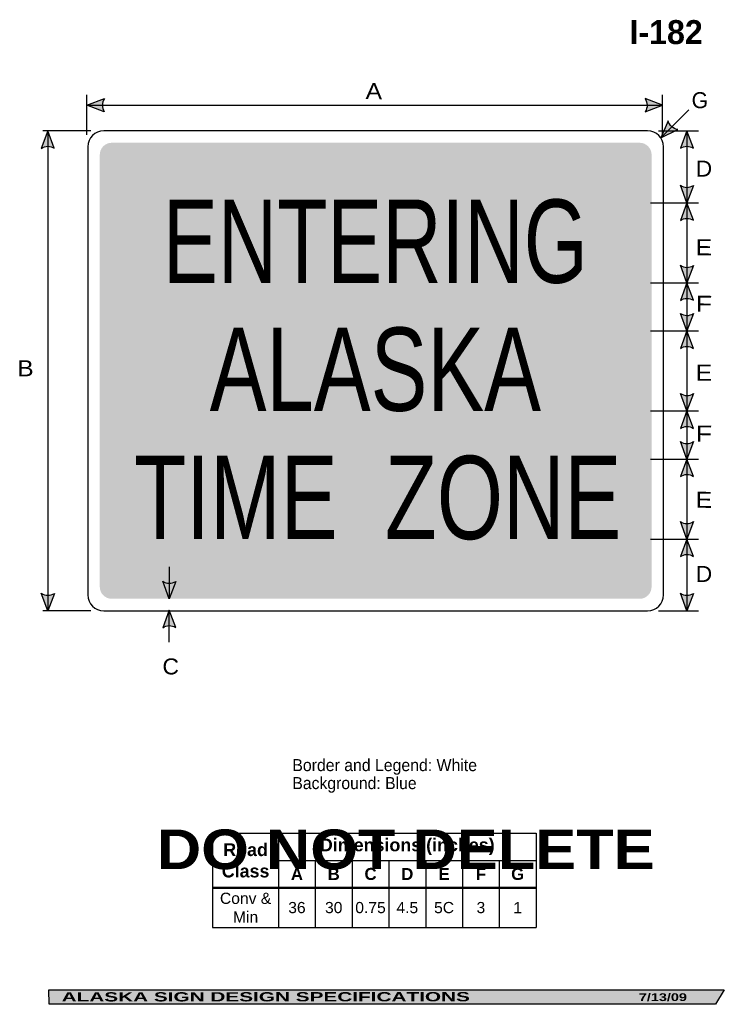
# Model space of a CAD drawing. Header units: feet. Extents: x 1.9 to 45.9, y 0.2 to 61.7.
import ezdxf
from ezdxf.enums import TextEntityAlignment as Align

# ---------------------------------------------------------------- set-up
doc = ezdxf.new("R2010")
doc.units = ezdxf.units.FT
doc.header["$MEASUREMENT"] = 0
doc.layers.add('Sign', color=7, linetype='Continuous')
doc.styles.add('ARIAL', font='arial.ttf')
doc.styles.add('ARIAL B', font='arialbd.ttf')
doc.styles.add('ARIAL BLACK B', font='ariblk.ttf')
doc.styles.add('ARIAL BLACK BI', font='ariblk.ttf')
doc.styles.add('FHWA SERIES C2000EX', font='txt')

# ---------------------------------------------------------------- blocks, each defined once
blk = doc.blocks.new('*T2')
at = {"color": 0, "linetype": 'ByBlock', "lineweight": -2, "transparency": 16777216}
for p, q in [((0, 0), (20.21907805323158, 0)), ((0, 0), (0, -5.899999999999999)), ((4.119078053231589, 0), (4.119078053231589, -3.377499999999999)), ((20.21907805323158, 0), (20.21907805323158, -5.899999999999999)), ((4.119078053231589, -1.699999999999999), (20.21907805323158, -1.699999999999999)), ((6.41907805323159, -1.699999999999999), (6.41907805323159, -3.377499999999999)), ((8.719078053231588, -1.699999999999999), (8.719078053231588, -3.377499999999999)), ((11.01907805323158, -1.699999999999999), (11.01907805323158, -3.377499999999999)), ((13.31907805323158, -1.699999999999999), (13.31907805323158, -3.377499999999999)), ((15.61907805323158, -1.699999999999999), (15.61907805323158, -3.377499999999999)), ((17.91907805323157, -1.699999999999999), (17.91907805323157, -3.377499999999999)), ((0, -3.377499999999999), (20.21907805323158, -3.377499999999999)), ((0, -3.422499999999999), (20.21907805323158, -3.422499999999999)), ((4.119078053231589, -3.422499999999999), (4.119078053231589, -5.899999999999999)), ((6.41907805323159, -3.422499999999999), (6.41907805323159, -5.899999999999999)), ((8.719078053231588, -3.422499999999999), (8.719078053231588, -5.899999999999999)), ((11.01907805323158, -3.422499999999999), (11.01907805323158, -5.899999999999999)), ((13.31907805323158, -3.422499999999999), (13.31907805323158, -5.899999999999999)), ((15.61907805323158, -3.422499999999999), (15.61907805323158, -5.899999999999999)), ((17.91907805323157, -3.422499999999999), (17.91907805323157, -5.899999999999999)), ((0, -5.899999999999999), (20.21907805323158, -5.899999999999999))]:
    blk.add_line(p, q, dxfattribs=at)
at = {"color": 18, "transparency": 16777216, "attachment_point": 5}
for s, insert, char_height, width, style in [('Road Class', (2.059539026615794, -1.699999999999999), 0.8, 3.999078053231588, 'ARIAL B'), ('Dimensions (inches)', (12.16907805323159, -0.8500000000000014), 0.8, 15.97999999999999, 'ARIAL B'), ('A', (5.269078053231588, -2.55), 0.75, 2.179999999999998, 'ARIAL B'), ('B', (7.569078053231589, -2.55), 0.75, 2.179999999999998, 'ARIAL B'), ('C', (9.869078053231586, -2.55), 0.75, 2.179999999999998, 'ARIAL B'), ('D', (12.16907805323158, -2.55), 0.75, 2.179999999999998, 'ARIAL B'), ('E', (14.46907805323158, -2.55), 0.75, 2.179999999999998, 'ARIAL B'), ('F', (16.76907805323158, -2.55), 0.75, 2.179999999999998, 'ARIAL B'), ('G', (19.06907805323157, -2.55), 0.75, 2.179999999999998, 'ARIAL B'), ('Conv & Min', (2.059539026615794, -4.649999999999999), 0.7, 3.999078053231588, 'ARIAL'), ('36', (5.269078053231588, -4.649999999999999), 0.7, 2.179999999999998, 'ARIAL'), ('30', (7.569078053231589, -4.649999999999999), 0.7, 2.179999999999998, 'ARIAL'), ('0.75', (9.869078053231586, -4.649999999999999), 0.7, 2.179999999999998, 'ARIAL'), ('4.5', (12.16907805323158, -4.649999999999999), 0.7, 2.179999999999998, 'ARIAL'), ('5C', (14.46907805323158, -4.649999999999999), 0.7, 2.179999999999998, 'ARIAL'), ('3', (16.76907805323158, -4.649999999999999), 0.7, 2.179999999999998, 'ARIAL'), ('1', (19.06907805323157, -4.649999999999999), 0.7, 2.179999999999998, 'ARIAL')]:
    blk.add_mtext(s, dxfattribs=dict(at, insert=insert, char_height=char_height, width=width, style=style))

msp = doc.modelspace()

# ---------------------------------------------------------------- hatches: boundary and pattern name
h = msp.add_hatch(color=256)
h.dxf.hatch_style = 1
edge = h.paths.add_edge_path()
edge.add_line((7.157547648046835, 55.95167381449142), (6.069025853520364, 56.36313841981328))
edge.add_line((6.069025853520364, 56.36313841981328), (7.167580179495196, 56.76958495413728))
edge.add_arc((7.764511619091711, 56.35324586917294), 0.7277811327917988, 145.1055563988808, 213.4889293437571)
h = msp.add_hatch(color=256)
h.dxf.hatch_style = 1
edge = h.paths.add_edge_path()
edge.add_line((40.97390458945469, 55.95167381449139), (42.06242638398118, 56.36313841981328))
edge.add_line((42.06242638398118, 56.36313841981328), (40.96387205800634, 56.76958495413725))
edge.add_arc((40.36694061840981, 56.35324586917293), 0.7277811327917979, -33.4889293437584, 34.894443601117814, ccw=False)
h = msp.add_hatch(color=256)
h.dxf.hatch_style = 1
edge = h.paths.add_edge_path()
edge.add_line((42.40533839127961, 55.38896029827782), (41.95480737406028, 54.31601825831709))
edge.add_line((41.95480737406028, 54.31601825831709), (43.00568736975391, 54.83338817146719))
edge.add_arc((43.11439026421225, 55.55300547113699), 0.7277811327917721, 193.0266678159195, 261.41004076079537, ccw=False)
h = msp.add_hatch(color=256)
h.dxf.hatch_style = 1
edge = h.paths.add_edge_path()
edge.add_line((4.033136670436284, 53.66416631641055), (3.622759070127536, 54.75309838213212))
edge.add_line((3.622759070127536, 54.75309838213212), (3.215215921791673, 53.65495040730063))
edge.add_arc((3.630958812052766, 53.05760358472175), 0.7277811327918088, 56.45386549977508, 124.83723844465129, ccw=False)
h = msp.add_hatch(color=256)
h.dxf.hatch_style = 1
edge = h.paths.add_edge_path()
edge.add_line((43.99310503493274, 53.67019632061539), (43.582727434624, 54.75912838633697))
edge.add_line((43.582727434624, 54.75912838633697), (43.17518428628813, 53.66098041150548))
edge.add_arc((43.59092717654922, 53.0636335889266), 0.7277811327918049, 56.453865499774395, 124.8372384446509, ccw=False)
h = msp.add_hatch(color=256)
h.dxf.hatch_style = 1
edge = h.paths.add_edge_path()
edge.add_line((43.99310503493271, 51.34119767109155), (43.58272743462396, 50.25226560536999))
edge.add_line((43.58272743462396, 50.25226560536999), (43.17518428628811, 51.3504135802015))
edge.add_arc((43.59092717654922, 51.94776040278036), 0.7277811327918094, 235.1627615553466, 303.5461345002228)
h = msp.add_hatch(color=256)
h.dxf.hatch_style = 1
edge = h.paths.add_edge_path()
edge.add_line((43.99310503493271, 49.16333353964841), (43.58272743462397, 50.25226560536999))
edge.add_line((43.58272743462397, 50.25226560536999), (43.17518428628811, 49.15411763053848))
edge.add_arc((43.59092717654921, 48.55677080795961), 0.7277811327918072, 56.4538654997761, 124.83723844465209, ccw=False)
h = msp.add_hatch(color=256)
h.dxf.hatch_style = 1
edge = h.paths.add_edge_path()
edge.add_line((43.9931050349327, 46.33989559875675), (43.58272743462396, 45.25096353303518))
edge.add_line((43.58272743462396, 45.25096353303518), (43.17518428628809, 46.34911150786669))
edge.add_arc((43.5909271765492, 46.94645833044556), 0.7277811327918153, 235.162761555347, 303.5461345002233)
h = msp.add_hatch(color=256)
h.dxf.hatch_style = 1
edge = h.paths.add_edge_path()
edge.add_line((43.9931050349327, 44.16203146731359), (43.58272743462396, 45.25096353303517))
edge.add_line((43.58272743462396, 45.25096353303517), (43.1751842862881, 44.15281555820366))
edge.add_arc((43.59092717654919, 43.5554687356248), 0.7277811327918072, 56.4538654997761, 124.83723844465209, ccw=False)
h = msp.add_hatch(color=256)
h.dxf.hatch_style = 1
edge = h.paths.add_edge_path()
edge.add_line((43.9931050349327, 43.33729143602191), (43.58272743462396, 42.24835937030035))
edge.add_line((43.58272743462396, 42.24835937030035), (43.1751842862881, 43.34650734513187))
edge.add_arc((43.59092717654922, 43.94385416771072), 0.7277811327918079, 235.1627615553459, 303.5461345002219)
h = msp.add_hatch(color=256)
h.dxf.hatch_style = 1
edge = h.paths.add_edge_path()
edge.add_line((43.9931050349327, 41.15942730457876), (43.58272743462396, 42.24835937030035))
edge.add_line((43.58272743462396, 42.24835937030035), (43.1751842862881, 41.15021139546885))
edge.add_arc((43.59092717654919, 40.55286457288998), 0.7277811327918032, 56.45386549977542, 124.83723844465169, ccw=False)
h = msp.add_hatch(color=256)
h.dxf.hatch_style = 1
edge = h.paths.add_edge_path()
edge.add_line((43.99310503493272, 38.33533832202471), (43.58272743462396, 37.24640625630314))
edge.add_line((43.58272743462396, 37.24640625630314), (43.17518428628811, 38.34455423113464))
edge.add_arc((43.59092717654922, 38.94190105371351), 0.7277811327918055, 235.1627615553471, 303.5461345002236)
h = msp.add_hatch(color=256)
h.dxf.hatch_style = 1
edge = h.paths.add_edge_path()
edge.add_line((43.99310503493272, 36.15747419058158), (43.58272743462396, 37.24640625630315))
edge.add_line((43.58272743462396, 37.24640625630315), (43.17518428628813, 36.14825828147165))
edge.add_arc((43.59092717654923, 35.55091145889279), 0.7277811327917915, 56.45386549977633, 124.83723844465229, ccw=False)
h = msp.add_hatch(color=256)
h.dxf.hatch_style = 1
edge = h.paths.add_edge_path()
edge.add_line((43.99310503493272, 35.33273416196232), (43.58272743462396, 34.24380209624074))
edge.add_line((43.58272743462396, 34.24380209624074), (43.17518428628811, 35.34195007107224))
edge.add_arc((43.59092717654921, 35.93929689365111), 0.7277811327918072, 235.1627615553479, 303.5461345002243)
h = msp.add_hatch(color=256)
h.dxf.hatch_style = 1
edge = h.paths.add_edge_path()
edge.add_line((43.9931050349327, 33.15487003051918), (43.58272743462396, 34.24380209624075))
edge.add_line((43.58272743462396, 34.24380209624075), (43.17518428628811, 33.14565412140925))
edge.add_arc((43.59092717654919, 32.54830729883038), 0.7277811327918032, 56.4538654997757, 124.83723844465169, ccw=False)
h = msp.add_hatch(color=256)
h.dxf.hatch_style = 1
edge = h.paths.add_edge_path()
edge.add_line((43.99309232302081, 30.33273417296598), (43.58271472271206, 29.24380210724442))
edge.add_line((43.58271472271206, 29.24380210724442), (43.17517157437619, 30.34195008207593))
edge.add_arc((43.59091446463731, 30.9392969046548), 0.7277811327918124, 235.1627615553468, 303.546134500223)
h = msp.add_hatch(color=256)
h.dxf.hatch_style = 1
edge = h.paths.add_edge_path()
edge.add_line((43.99309863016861, 28.15488703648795), (43.58272102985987, 29.24381910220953))
edge.add_line((43.58272102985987, 29.24381910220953), (43.175177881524, 28.14567112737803))
edge.add_arc((43.5909207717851, 27.54832430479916), 0.7277811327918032, 56.45386549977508, 124.83723844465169, ccw=False)
at = {"true_color": 0xffffff}
h = msp.add_hatch(color=7, dxfattribs=at)
h.dxf.hatch_style = 1
edge = h.paths.add_edge_path()
edge.add_line((11.6282615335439, 26.5976512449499), (11.21788393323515, 25.50871917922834))
edge.add_line((11.21788393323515, 25.50871917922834), (10.81034078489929, 26.60686715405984))
edge.add_arc((11.2260836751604, 27.20421397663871), 0.7277811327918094, 235.1627615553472, 303.5461345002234)
h = msp.add_hatch(color=256)
h.dxf.hatch_style = 1
edge = h.paths.add_edge_path()
edge.add_line((4.034099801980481, 25.84806045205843), (3.623722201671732, 24.75912838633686))
edge.add_line((3.623722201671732, 24.75912838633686), (3.216179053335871, 25.85727636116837))
edge.add_arc((3.631921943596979, 26.45462318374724), 0.7277811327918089, 235.1627615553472, 303.5461345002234)
h = msp.add_hatch(color=256)
h.dxf.hatch_style = 1
edge = h.paths.add_edge_path()
edge.add_line((43.99310503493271, 25.84806045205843), (43.58272743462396, 24.75912838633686))
edge.add_line((43.58272743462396, 24.75912838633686), (43.17518428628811, 25.85727636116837))
edge.add_arc((43.59092717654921, 26.45462318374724), 0.7277811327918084, 235.1627615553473, 303.5461345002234)
h = msp.add_hatch(color=256)
h.dxf.hatch_style = 1
edge = h.paths.add_edge_path()
edge.add_line((11.62731140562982, 23.71407512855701), (11.21693380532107, 24.80300719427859))
edge.add_line((11.21693380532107, 24.80300719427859), (10.80939065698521, 23.70485921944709))
edge.add_arc((11.2251335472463, 23.10751239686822), 0.7277811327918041, 56.453865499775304, 124.8372384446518, ccw=False)
at = {"layer": 'Sign', "true_color": 0x0000e3}
h = msp.add_hatch(color=172, dxfattribs=at)
edge = h.paths.add_edge_path(flags=0)
edge.add_spline(control_points=[(7.624302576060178, 54.00912838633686), (7.624302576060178, 54.00912838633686), (40.62430257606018, 54.00912838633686), (40.62430257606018, 54.00912838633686), (41.03823884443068, 54.00912838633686), (41.37430257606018, 53.67306465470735), (41.37430257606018, 53.25912838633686), (41.37430257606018, 53.25912838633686), (41.37430257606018, 26.25912838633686), (41.37430257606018, 26.25912838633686), (41.37430257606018, 25.84519211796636), (41.03823884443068, 25.50912838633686), (40.62430257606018, 25.50912838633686), (40.62430257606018, 25.50912838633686), (7.624302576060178, 25.50912838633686), (7.624302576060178, 25.50912838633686), (7.210366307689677, 25.50912838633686), (6.874302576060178, 25.84519211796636), (6.874302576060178, 26.25912838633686), (6.874302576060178, 26.25912838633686), (6.874302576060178, 53.25912838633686), (6.874302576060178, 53.25912838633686), (6.874302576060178, 53.67306465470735), (7.210366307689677, 54.00912838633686), (7.624302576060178, 54.00912838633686)], knot_values=[0, 0, 0, 0, 1, 1, 1, 2, 2, 2, 3, 3, 3, 4, 4, 4, 5, 5, 5, 6, 6, 6, 7, 7, 7, 8, 8, 8, 8], degree=3, periodic=0)
at = {"layer": 'Sign', "true_color": 0x000000}
msp.add_hatch(color=18, dxfattribs=at).paths.add_polyline_path([(3.699686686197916, 1.066867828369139), (45.92097727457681, 1.066867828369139), (45.37503178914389, 0.1671574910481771), (3.701084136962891, 0.1671574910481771)], flags=0)

# ---------------------------------------------------------------- linework, layer by layer
for p, q in [((13.9312762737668, 10.85828053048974), (34.15035432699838, 10.85828053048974)), ((13.9312762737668, 7.486882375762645), (34.15035432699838, 7.486882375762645)), ((13.9312762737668, 7.428743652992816), (34.15035432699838, 7.428743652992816))]:
    msp.add_line(p, q)
for points in [[(7.157547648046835, 55.95167381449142), (6.069025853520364, 56.36313841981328), (7.167580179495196, 56.76958495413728, 0.307560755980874), (7.157547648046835, 55.95167381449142, 4.141293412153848)], [(40.97390458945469, 55.95167381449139), (42.06242638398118, 56.36313841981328), (40.96387205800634, 56.76958495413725, -0.307560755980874), (40.97390458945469, 55.95167381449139, -4.141293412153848)], [(42.40533839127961, 55.38896029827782), (41.95480737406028, 54.31601825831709), (43.00568736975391, 54.83338817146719, -0.307560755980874), (42.40533839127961, 55.38896029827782, -4.141293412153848)], [(4.033136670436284, 53.66416631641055), (3.622759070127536, 54.75309838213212), (3.215215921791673, 53.65495040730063, -0.307560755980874), (4.033136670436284, 53.66416631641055, -4.141293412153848)], [(43.99310503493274, 53.67019632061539), (43.582727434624, 54.75912838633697), (43.17518428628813, 53.66098041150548, -0.307560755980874), (43.99310503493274, 53.67019632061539, -4.141293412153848)], [(43.99310503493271, 51.34119767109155), (43.58272743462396, 50.25226560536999), (43.17518428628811, 51.3504135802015, 0.307560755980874), (43.99310503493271, 51.34119767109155, 4.141293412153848)], [(43.99310503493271, 49.16333353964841), (43.58272743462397, 50.25226560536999), (43.17518428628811, 49.15411763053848, -0.307560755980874), (43.99310503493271, 49.16333353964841, -4.141293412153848)], [(43.9931050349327, 46.33989559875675), (43.58272743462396, 45.25096353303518), (43.17518428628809, 46.34911150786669, 0.307560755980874), (43.9931050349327, 46.33989559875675, 4.141293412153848)], [(43.9931050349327, 44.16203146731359), (43.58272743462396, 45.25096353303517), (43.1751842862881, 44.15281555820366, -0.307560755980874), (43.9931050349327, 44.16203146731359, -4.141293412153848)], [(43.9931050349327, 43.33729143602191), (43.58272743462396, 42.24835937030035), (43.1751842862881, 43.34650734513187, 0.307560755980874), (43.9931050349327, 43.33729143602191, 4.141293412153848)], [(43.9931050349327, 41.15942730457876), (43.58272743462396, 42.24835937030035), (43.1751842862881, 41.15021139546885, -0.307560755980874), (43.9931050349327, 41.15942730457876, -4.141293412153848)], [(43.99310503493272, 38.33533832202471), (43.58272743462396, 37.24640625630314), (43.17518428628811, 38.34455423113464, 0.307560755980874), (43.99310503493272, 38.33533832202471, 4.141293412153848)], [(43.99310503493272, 36.15747419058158), (43.58272743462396, 37.24640625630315), (43.17518428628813, 36.14825828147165, -0.307560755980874), (43.99310503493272, 36.15747419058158, -4.141293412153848)], [(43.99310503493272, 35.33273416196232), (43.58272743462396, 34.24380209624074), (43.17518428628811, 35.34195007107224, 0.307560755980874), (43.99310503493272, 35.33273416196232, 4.141293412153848)], [(43.9931050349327, 33.15487003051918), (43.58272743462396, 34.24380209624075), (43.17518428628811, 33.14565412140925, -0.307560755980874), (43.9931050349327, 33.15487003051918, -4.141293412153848)], [(43.99309232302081, 30.33273417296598), (43.58271472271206, 29.24380210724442), (43.17517157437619, 30.34195008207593, 0.307560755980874), (43.99309232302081, 30.33273417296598, 4.141293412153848)], [(43.99309863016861, 28.15488703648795), (43.58272102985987, 29.24381910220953), (43.175177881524, 28.14567112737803, -0.307560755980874), (43.99309863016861, 28.15488703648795, -4.141293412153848)], [(4.034099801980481, 25.84806045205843), (3.623722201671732, 24.75912838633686), (3.216179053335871, 25.85727636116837, 0.307560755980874), (4.034099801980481, 25.84806045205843, 4.141293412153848)], [(43.99310503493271, 25.84806045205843), (43.58272743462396, 24.75912838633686), (43.17518428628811, 25.85727636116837, 0.307560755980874), (43.99310503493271, 25.84806045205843, 4.141293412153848)], [(11.62731140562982, 23.71407512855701), (11.21693380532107, 24.80300719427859), (10.80939065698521, 23.70485921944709, -0.307560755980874), (11.62731140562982, 23.71407512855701, -4.141293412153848)]]:
    msp.add_lwpolyline(points, format="xyb")
at = {"color": 7, "true_color": 0xffffff}
msp.add_lwpolyline([(11.6282615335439, 26.5976512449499), (11.21788393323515, 25.50871917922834), (10.81034078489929, 26.60686715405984, 0.307560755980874), (11.6282615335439, 26.5976512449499, 4.141293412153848)], format="xyb", dxfattribs=at)
at = {"layer": 'Sign', "color": 18, "lineweight": -3, "true_color": 0x000000}
for p, q in [((6.062426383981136, 54.5), (6.062426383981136, 57.00054271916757)), ((42.06242638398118, 54.5), (42.06242638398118, 57.00054271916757)), ((6.069025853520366, 56.36313841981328), (42.06902585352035, 56.36313841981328)), ((41.94142167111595, 54.30263255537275), (43.7091886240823, 56.07039950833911)), ((6.309999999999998, 54.75912838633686), (3.31, 54.75912838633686)), ((3.623722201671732, 54.75054272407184), (3.623722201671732, 24.75054272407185)), ((41.81, 54.75912838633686), (44.30867340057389, 54.75912838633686)), ((43.58272743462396, 54.75912838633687), (43.58272743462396, 24.75912838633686)), ((41.31128406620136, 50.25226560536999), (44.31128406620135, 50.25226560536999)), ((41.31258614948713, 45.25096353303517), (44.31258614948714, 45.25096353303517)), ((41.31193510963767, 42.24835937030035), (44.31193510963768, 42.24835937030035)), ((41.31258615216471, 37.24640625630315), (44.31258615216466, 37.24640625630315)), ((41.31193510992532, 34.24380209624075), (44.31193510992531, 34.24380209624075)), ((41.31258615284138, 29.24380210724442), (44.31258615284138, 29.24380210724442)), ((6.309999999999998, 24.75912838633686), (3.31, 24.75912838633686)), ((11.21789693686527, 22.80045153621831), (11.21789693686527, 24.80045153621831)), ((41.81, 24.75912838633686), (44.30867340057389, 24.75912838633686))]:
    msp.add_line(p, q, dxfattribs=at)
at = {"layer": 'Sign', "color": 7, "lineweight": -3, "true_color": 0xffffff}
msp.add_line((11.21788393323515, 27.50871917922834), (11.21788393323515, 25.50871917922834), dxfattribs=at)
at = {"layer": 'Sign', "color": 250, "lineweight": -3, "true_color": 0x1f1a17}
msp.add_lwpolyline([(3.699686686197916, 1.066867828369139), (45.92097727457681, 1.066867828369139), (45.37503178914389, 0.1671574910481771), (3.701084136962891, 0.1671574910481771)], close=True, dxfattribs=at)
at = {"layer": 'Sign', "color": 18, "lineweight": -3, "true_color": 0x000000}
msp.add_open_spline([(7.12430257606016, 54.75912838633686), (7.12430257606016, 54.75912838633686), (41.1243025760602, 54.75912838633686), (41.1243025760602, 54.75912838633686), (41.6762176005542, 54.75912838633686), (42.1243025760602, 54.31104341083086), (42.1243025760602, 53.75912838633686), (42.1243025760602, 53.75912838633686), (42.1243025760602, 25.75912838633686), (42.1243025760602, 25.75912838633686), (42.1243025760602, 25.20721336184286), (41.6762176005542, 24.75912838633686), (41.1243025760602, 24.75912838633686), (41.1243025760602, 24.75912838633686), (7.12430257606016, 24.75912838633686), (7.12430257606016, 24.75912838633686), (6.572387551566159, 24.75912838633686), (6.12430257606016, 25.20721336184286), (6.12430257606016, 25.75912838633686), (6.12430257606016, 25.75912838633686), (6.12430257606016, 53.75912838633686), (6.12430257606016, 53.75912838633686), (6.12430257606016, 54.31104341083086), (6.572387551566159, 54.75912838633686), (7.12430257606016, 54.75912838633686)], degree=3, knots=[0, 0, 0, 0, 1, 1, 1, 2, 2, 2, 3, 3, 3, 4, 4, 4, 5, 5, 5, 6, 6, 6, 7, 7, 7, 8, 8, 8, 8], dxfattribs=at)

# ---------------------------------------------------------------- block references
msp.add_blockref('*T2', (13.9312762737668, 10.85828053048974))

# ---------------------------------------------------------------- texts
at = {"layer": 'Sign', "color": 18, "true_color": 0x000000}
for s, height, style, width, p, p2 in [('I-182', 1.498500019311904, 'ARIAL B', 0.9598687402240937, (39.9923994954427, 60.17451299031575), (44.5723994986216, 60.17451299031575)), ('Border and Legend: White', 0.7529999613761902, 'ARIAL', 0.9402380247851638, (18.91381865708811, 14.73960337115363), (30.46058044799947, 14.73960337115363)), ('Background: Blue', 0.7529999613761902, 'ARIAL', 0.9356610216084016, (18.91381865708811, 13.61512583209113), (26.68360290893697, 13.61512583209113))]:
    msp.add_text(s, height=height, dxfattribs=dict(at, style=style, width=width)).set_placement(p, p2, align=Align.FIT)
at = {"layer": 'Sign', "color": 18, "true_color": 0x000000, "style": 'ARIAL'}
for s, rotation, width, p, p2 in [('A', 359.4991934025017, 1.103991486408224, (23.48819252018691, 56.73959323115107), (24.51909743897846, 56.73058214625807)), ('G', 359.4991934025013, 0.9487535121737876, (43.87311228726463, 56.17426833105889), (44.90401720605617, 56.1652572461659)), ('D', 359.4991934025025, 1.021882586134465, (44.12717739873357, 51.8977333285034), (45.15808231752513, 51.88872224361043)), ('E', 359.4991934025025, 1.106416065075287, (44.12341080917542, 46.9844672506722), (45.15431572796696, 46.97545616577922)), ('F', 359.4991934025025, 1.208124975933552, (44.12717739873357, 43.45039774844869), (45.15808231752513, 43.44138666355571)), ('B', 359.4991934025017, 1.106416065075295, (1.708394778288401, 39.41955380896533), (2.739299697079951, 39.41054272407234)), ('E', 359.4991934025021, 1.10641606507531, (44.12717739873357, 39.14579285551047), (45.15808231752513, 39.13678177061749)), ('F', 359.4991934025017, 1.208124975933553, (44.12717739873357, 35.33305330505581), (45.15808231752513, 35.32404222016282)), ('E', 359.4991934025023, 1.10641606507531, (44.12717739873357, 31.19932260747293), (45.15808231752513, 31.19031152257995)), ('D', 359.4991934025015, 1.021882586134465, (44.12717739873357, 26.56653515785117), (45.15808231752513, 26.55752407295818)), ('C', 359.4991934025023, 1.021882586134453, (10.78873570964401, 20.78672658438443), (11.81964062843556, 20.77771549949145))]:
    msp.add_text(s, height=1, rotation=rotation, dxfattribs=dict(at, width=width)).set_placement(p, p2, align=Align.FIT)
at = {"layer": 'Sign', "color": 7, "true_color": 0xffffff}
for s, height, style, width, p, p2 in [('ENTERING', 5.206249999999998, 'FHWA SERIES C2000EX', 0.9591060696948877, (10.82617938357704, 45.25395310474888), (37.3806240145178, 45.25395310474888)), ('ALASKA', 5.206249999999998, 'FHWA SERIES C2000EX', 0.9577926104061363, (13.74834922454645, 37.25413389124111), (34.45841474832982, 37.25413389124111)), ('TIME  ZONE', 5.206249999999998, 'FHWA SERIES C2000EX', 0.9458252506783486, (9.029342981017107, 29.23841144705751), (39.47593872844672, 29.23841144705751)), ('7/13/09', 0.4875076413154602, 'ARIAL BLACK BI', 1.098497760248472, (40.57723617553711, 0.3704968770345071), (43.58180764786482, 0.3704968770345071))]:
    msp.add_text(s, height=height, dxfattribs=dict(at, style=style, width=width)).set_placement(p, p2, align=Align.FIT)
at = {"layer": 'Sign', "color": 7, "true_color": 0xffffff, "style": 'ARIAL BLACK B'}
msp.add_text('DO NOT DELETE', height=2.474930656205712, dxfattribs=at).set_placement((10.44456743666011, 8.61580075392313), (41.56015196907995, 8.61580075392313), align=Align.ALIGNED)
at = {"layer": 'Sign', "color": 7, "true_color": 0xffffff, "style": 'ARIAL BLACK BI', "width": 1.428733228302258}
msp.add_text('ALASKA SIGN DESIGN SPECIFICATIONS', height=0.5762430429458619, rotation=0.0305418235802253, dxfattribs=at).set_placement((4.489872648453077, 0.3434156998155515), (30.01546366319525, 0.3570222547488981), align=Align.FIT)

doc.saveas('drawing.dxf')
